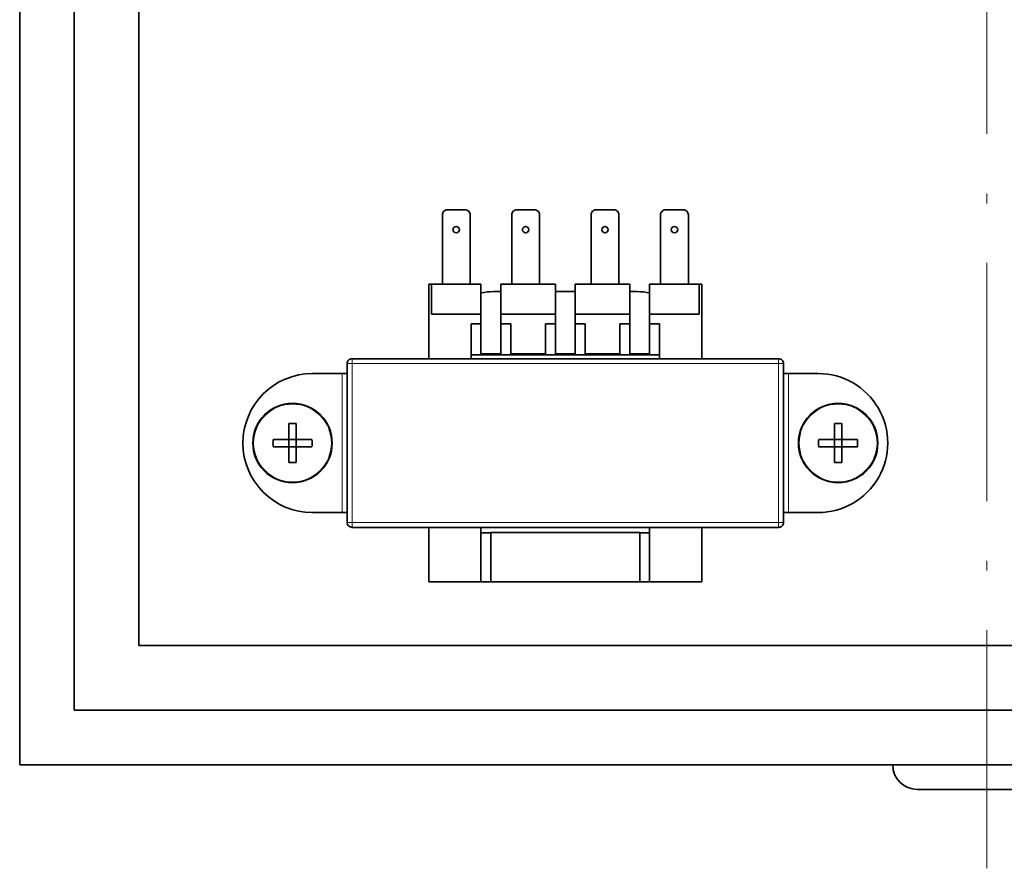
# Model space of a CAD drawing. Extents: x 0 to 354, y 0 to 250.
# Tile 10 of 14: x 224 to 273, y 90 to 133. Entities that reach past the tile are written whole.
import ezdxf

# ---------------------------------------------------------------- set-up
doc = ezdxf.new("R2010")
doc.units = 0
doc.linetypes.add('DASHDOT', pattern=[18.5, 12, -3, 0.5, -3])

msp = doc.modelspace()

# ---------------------------------------------------------------- linework, layer by layer
at = {"color": 7, "linetype": 'DASHDOT', "lineweight": 13}
msp.add_line((272.330872, 90.218338), (272.330872, 227.660538), dxfattribs=at)
at = {"color": 7, "lineweight": 35}
for p, q in [((223.580872, 222.439438), (223.580872, 95.439438)), ((226.330872, 98.189438), (226.330872, 219.689438)), ((229.580872, 101.439438), (229.580872, 216.439438)), ((261.123779, 115.895325), (241.037979, 115.895325)), ((261.123779, 107.395325), (241.037979, 107.395325)), ((229.580872, 101.439438), (315.080872, 101.439438)), ((226.330872, 98.189438), (318.330872, 98.189438)), ((321.080872, 95.439438), (223.580872, 95.439438))]:
    msp.add_line(p, q, dxfattribs=at)
at = {"color": 7, "lineweight": 35, "ltscale": 0.0875}
for p, q in [((244.883575, 119.645325), (244.883575, 123.145325)), ((246.283569, 119.645325), (246.283569, 123.145325)), ((248.380875, 119.645325), (248.380875, 123.145325)), ((249.780869, 119.645325), (249.780869, 123.145325)), ((252.380875, 119.645325), (252.380875, 123.145325)), ((253.780869, 119.645325), (253.780869, 123.145325)), ((255.880875, 119.645325), (255.880875, 123.145325)), ((257.280884, 119.645325), (257.280884, 123.145325))]:
    msp.add_line(p, q, dxfattribs=at)
at = {"color": 7, "lineweight": 35, "ltscale": 0.0225}
for p, q in [((246.033569, 123.395325), (245.133575, 123.395325)), ((248.630875, 123.395325), (249.530869, 123.395325)), ((253.530869, 123.395325), (252.630875, 123.395325))]:
    msp.add_line(p, q, dxfattribs=at)
at = {"color": 7, "lineweight": 35, "ltscale": 0.022501}
msp.add_line((256.130859, 123.395325), (257.030884, 123.395325), dxfattribs=at)
at = {"color": 7, "lineweight": 35, "ltscale": 0.003125}
for p, q in [((244.205872, 119.645325), (244.330872, 119.645325)), ((257.830872, 119.645325), (257.955872, 119.645325))]:
    msp.add_line(p, q, dxfattribs=at)
at = {"color": 7, "lineweight": 35, "ltscale": 0.09375}
for p, q in [((244.205872, 119.645325), (244.205872, 115.895332)), ((257.955872, 115.895332), (257.955872, 119.645325))]:
    msp.add_line(p, q, dxfattribs=at)
at = {"color": 7, "lineweight": 35, "ltscale": 0.0625}
for p, q in [((244.330872, 119.645325), (246.830872, 119.645325)), ((255.330872, 119.645325), (257.830872, 119.645325)), ((246.830872, 118.145325), (244.330872, 118.145325)), ((257.830872, 118.145325), (255.330872, 118.145325))]:
    msp.add_line(p, q, dxfattribs=at)
at = {"color": 7, "lineweight": 35, "ltscale": 0.0375}
for p, q in [((244.330872, 119.645325), (244.330872, 118.145325)), ((246.830872, 118.145325), (246.830872, 119.645325)), ((247.830872, 119.645325), (247.830872, 118.145325)), ((250.580872, 119.645325), (250.580872, 118.145325)), ((251.580872, 119.645325), (251.580872, 118.145325)), ((254.330872, 119.645325), (254.330872, 118.145325)), ((255.330872, 118.145325), (255.330872, 119.645325)), ((257.830872, 118.145325), (257.830872, 119.645325)), ((246.830872, 117.645325), (246.830872, 116.145325)), ((247.830872, 117.645325), (247.830872, 116.145325)), ((248.330872, 117.645325), (248.330872, 116.145325)), ((250.080872, 117.645325), (250.080872, 116.145325)), ((250.580872, 117.645325), (250.580872, 116.145325)), ((251.580872, 117.645325), (251.580872, 116.145325)), ((252.080872, 117.645325), (252.080872, 116.145325)), ((253.830872, 117.645325), (253.830872, 116.145325)), ((254.330872, 117.645325), (254.330872, 116.145325)), ((255.330872, 117.645325), (255.330872, 116.145325)), ((239.830872, 115.145325), (238.330872, 115.145325)), ((262.330872, 115.145325), (263.830872, 115.145325)), ((238.330872, 108.145325), (239.830872, 108.145325)), ((263.830872, 108.145325), (262.330872, 108.145325))]:
    msp.add_line(p, q, dxfattribs=at)
at = {"color": 7, "lineweight": 35, "ltscale": 0.06875}
for p, q in [((247.830872, 119.645325), (250.580872, 119.645325)), ((251.580872, 119.645325), (254.330872, 119.645325)), ((250.580872, 118.145325), (247.830872, 118.145325)), ((254.330872, 118.145325), (251.580872, 118.145325)), ((244.205872, 107.395332), (244.205872, 104.645325)), ((257.955872, 104.645325), (257.955872, 107.395332))]:
    msp.add_line(p, q, dxfattribs=at)
at = {"color": 7, "lineweight": 35, "ltscale": 0.009375}
for p, q in [((247.455872, 119.274254), (247.830872, 119.274254)), ((254.330872, 119.274254), (254.705872, 119.274254))]:
    msp.add_line(p, q, dxfattribs=at)
at = {"color": 7, "lineweight": 35, "ltscale": 0.025}
for p, q in [((250.580872, 119.274254), (251.580872, 119.274254)), ((247.830872, 116.145325), (246.830872, 116.145325)), ((251.580872, 116.145325), (250.580872, 116.145325)), ((255.330872, 116.145325), (254.330872, 116.145325))]:
    msp.add_line(p, q, dxfattribs=at)
at = {"color": 7, "lineweight": 35, "ltscale": 0.0125}
for p, q in [((246.830872, 118.145325), (246.830872, 117.645325)), ((247.830872, 118.145325), (247.830872, 117.645325)), ((250.580872, 118.145325), (250.580872, 117.645325)), ((251.580872, 118.145325), (251.580872, 117.645325)), ((254.330872, 118.145325), (254.330872, 117.645325)), ((255.330872, 118.145325), (255.330872, 117.645325)), ((246.330872, 117.645325), (246.830872, 117.645325)), ((247.830872, 117.645325), (248.330872, 117.645325)), ((250.080872, 117.645325), (250.580872, 117.645325)), ((251.580872, 117.645325), (252.080872, 117.645325)), ((253.830872, 117.645325), (254.330872, 117.645325)), ((255.330872, 117.645325), (255.830872, 117.645325)), ((246.830872, 107.11512), (247.330872, 107.11512)), ((254.830872, 107.11512), (255.330872, 107.11512)), ((246.830872, 104.645325), (247.330872, 104.645325)), ((254.830872, 104.645325), (255.330872, 104.645325))]:
    msp.add_line(p, q, dxfattribs=at)
at = {"color": 7, "lineweight": 35, "ltscale": 0.03875}
for p, q in [((246.330872, 117.645325), (246.330872, 116.095329)), ((255.830872, 116.095329), (255.830872, 117.645325))]:
    msp.add_line(p, q, dxfattribs=at)
at = {"color": 7, "lineweight": 35, "ltscale": 0.04375}
for p, q in [((250.080872, 116.145325), (248.330872, 116.145325)), ((253.830872, 116.145325), (252.080872, 116.145325))]:
    msp.add_line(p, q, dxfattribs=at)
at = {"color": 7, "lineweight": 13, "ltscale": 0.00625}
for p, q in [((240.330872, 115.645325), (240.080872, 115.645325)), ((240.330872, 115.645325), (240.330872, 115.895325)), ((261.830872, 115.645325), (261.830872, 115.895325)), ((261.830872, 115.645325), (262.080872, 115.645325)), ((240.330872, 107.645325), (240.080872, 107.645325)), ((240.330872, 107.645325), (240.330872, 107.395325)), ((261.830872, 107.645325), (261.830872, 107.395325)), ((261.830872, 107.645325), (262.080872, 107.645325))]:
    msp.add_line(p, q, dxfattribs=at)
at = {"color": 7, "lineweight": 35, "ltscale": 0.2}
for p, q in [((240.080872, 107.645325), (240.080872, 115.645325)), ((262.080872, 115.645325), (262.080872, 107.645325))]:
    msp.add_line(p, q, dxfattribs=at)
at = {"color": 7, "lineweight": 35, "ltscale": 0.006036}
for p, q in [((240.330872, 115.895325), (240.572296, 115.895325)), ((261.589447, 115.895325), (261.830872, 115.895325)), ((240.330872, 107.395325), (240.572296, 107.395325)), ((261.589447, 107.395325), (261.830872, 107.395325))]:
    msp.add_line(p, q, dxfattribs=at)
at = {"color": 7, "lineweight": 13}
for p, q in [((261.830872, 115.645325), (240.330872, 115.645325)), ((261.830872, 107.645325), (240.330872, 107.645325))]:
    msp.add_line(p, q, dxfattribs=at)
at = {"color": 7, "lineweight": 13, "ltscale": 0.2}
for p, q in [((240.330872, 107.645325), (240.330872, 115.645325)), ((261.830872, 115.645325), (261.830872, 107.645325))]:
    msp.add_line(p, q, dxfattribs=at)
at = {"color": 7, "lineweight": 35, "ltscale": 0.010606}
for p, q in [((240.572296, 115.895325), (240.996552, 115.895325)), ((261.165192, 115.895325), (261.589447, 115.895325)), ((240.996552, 107.395325), (240.572296, 107.395325)), ((261.589447, 107.395325), (261.165192, 107.395325))]:
    msp.add_line(p, q, dxfattribs=at)
at = {"color": 7, "lineweight": 35, "ltscale": 0.001036}
for p, q in [((240.996552, 115.895325), (241.037979, 115.895325)), ((240.996552, 107.395325), (241.037979, 107.395325))]:
    msp.add_line(p, q, dxfattribs=at)
at = {"color": 7, "lineweight": 35, "ltscale": 0.2375}
for p, q in [((246.330872, 116.095329), (255.830872, 116.095329)), ((277.080872, 95.439438), (267.580872, 95.439438))]:
    msp.add_line(p, q, dxfattribs=at)
at = {"color": 7, "lineweight": 35, "ltscale": 0.005}
for p, q in [((246.330872, 116.095329), (246.330872, 115.895325)), ((255.830872, 115.895325), (255.830872, 116.095329))]:
    msp.add_line(p, q, dxfattribs=at)
at = {"color": 7, "lineweight": 35, "ltscale": 0.001035}
for p, q in [((261.123779, 115.895325), (261.165192, 115.895325)), ((261.123779, 107.395325), (261.165192, 107.395325))]:
    msp.add_line(p, q, dxfattribs=at)
at = {"color": 7, "lineweight": 13, "ltscale": 0.175}
for p, q in [((239.830872, 108.145325), (239.830872, 115.145325)), ((262.330872, 108.145325), (262.330872, 115.145325))]:
    msp.add_line(p, q, dxfattribs=at)
at = {"color": 7, "lineweight": 35, "ltscale": 0.00625}
for p, q in [((239.830872, 115.145325), (240.080872, 115.145325)), ((262.080872, 115.145325), (262.330872, 115.145325)), ((240.080872, 108.145325), (239.830872, 108.145325)), ((262.330872, 108.145325), (262.080872, 108.145325))]:
    msp.add_line(p, q, dxfattribs=at)
at = {"color": 7, "lineweight": 35, "ltscale": 0.019884}
for p, q in [((237.145874, 111.830322), (237.145874, 112.625679)), ((264.645874, 111.830322), (264.645874, 112.625679)), ((236.350525, 111.830322), (237.145874, 111.830322)), ((237.515869, 111.830322), (238.311218, 111.830322)), ((263.850525, 111.830322), (264.645874, 111.830322)), ((265.015869, 111.830322), (265.811218, 111.830322)), ((236.350525, 111.460327), (237.145874, 111.460327)), ((237.515869, 110.66497), (237.515869, 111.460327)), ((237.515869, 111.460327), (238.311218, 111.460327)), ((263.850525, 111.460327), (264.645874, 111.460327)), ((265.015869, 110.66497), (265.015869, 111.460327)), ((265.015869, 111.460327), (265.811218, 111.460327))]:
    msp.add_line(p, q, dxfattribs=at)
at = {"color": 7, "lineweight": 35, "ltscale": 0.016043}
for p, q in [((237.515869, 112.625679), (237.515869, 111.983963)), ((265.015869, 112.625679), (265.015869, 111.983963)), ((237.145874, 110.66497), (237.145874, 111.306686)), ((264.645874, 110.66497), (264.645874, 111.306686))]:
    msp.add_line(p, q, dxfattribs=at)
at = {"color": 7, "lineweight": 35, "ltscale": 0.00925}
for p, q in [((237.145874, 111.830322), (237.515869, 111.830322)), ((237.145874, 111.830322), (237.145874, 111.460327)), ((237.515869, 111.830322), (237.515869, 111.460327)), ((264.645874, 111.830322), (265.015869, 111.830322)), ((264.645874, 111.830322), (264.645874, 111.460327)), ((265.015869, 111.830322), (265.015869, 111.460327)), ((237.145874, 111.460327), (237.515869, 111.460327)), ((264.645874, 111.460327), (265.015869, 111.460327))]:
    msp.add_line(p, q, dxfattribs=at)
at = {"color": 7, "lineweight": 35, "ltscale": 0.003841}
for p, q in [((237.515869, 111.830322), (237.515869, 111.983963)), ((265.015869, 111.830322), (265.015869, 111.983963)), ((237.145874, 111.460327), (237.145874, 111.306686)), ((264.645874, 111.460327), (264.645874, 111.306686))]:
    msp.add_line(p, q, dxfattribs=at)
at = {"color": 7, "lineweight": 35, "ltscale": 0.043964}
for p, q in [((240.572296, 107.395325), (242.330872, 107.395325)), ((261.589447, 107.395325), (259.830872, 107.395325))]:
    msp.add_line(p, q, dxfattribs=at)
at = {"color": 7, "lineweight": 35, "ltscale": 0.007005}
for p, q in [((246.830872, 107.11512), (246.830872, 107.395325)), ((255.330872, 107.395325), (255.330872, 107.11512))]:
    msp.add_line(p, q, dxfattribs=at)
at = {"color": 7, "lineweight": 35, "ltscale": 0.061745}
for p, q in [((246.830872, 104.645325), (246.830872, 107.11512)), ((247.330872, 107.11512), (247.330872, 104.645325)), ((254.830872, 104.645325), (254.830872, 107.11512)), ((255.330872, 107.11512), (255.330872, 104.645325))]:
    msp.add_line(p, q, dxfattribs=at)
at = {"color": 7, "lineweight": 35, "ltscale": 0.000755}
for p, q in [((247.330872, 107.145325), (247.330872, 107.11512)), ((254.830872, 107.11512), (254.830872, 107.145325))]:
    msp.add_line(p, q, dxfattribs=at)
at = {"color": 7, "lineweight": 35, "ltscale": 0.1875}
for p, q in [((254.830872, 107.145325), (247.330872, 107.145325)), ((254.830872, 104.645325), (247.330872, 104.645325))]:
    msp.add_line(p, q, dxfattribs=at)
at = {"color": 7, "lineweight": 35, "ltscale": 0.065625}
for p, q in [((246.830872, 104.645325), (244.205872, 104.645325)), ((257.955872, 104.645325), (255.330872, 104.645325))]:
    msp.add_line(p, q, dxfattribs=at)
at = {"color": 7, "lineweight": 35, "ltscale": 0.175}
msp.add_line((275.830872, 94.189438), (268.830872, 94.189438), dxfattribs=at)
at = {"color": 7, "lineweight": 35}
for centre, radius in [((245.583374, 122.395325), 0.163038), ((249.080872, 122.395325), 0.163038), ((253.080872, 122.395325), 0.163038), ((256.580872, 122.395325), 0.163038), ((237.330872, 111.645325), 2), ((264.830872, 111.645325), 2)]:
    msp.add_circle(centre, radius, dxfattribs=at)
at = {"color": 7, "lineweight": 13}
for centre in [(237.330872, 111.645325), (264.830872, 111.645325)]:
    msp.add_circle(centre, 1.960317, dxfattribs=at)
at = {"color": 7, "lineweight": 35}
for centre, radius, start, end in [((245.133575, 123.145325), 0.25, 90.000003, 180.000005), ((246.033569, 123.145325), 0.25, 0, 90.000003), ((248.630875, 123.145325), 0.25, 90.000003, 180.000005), ((249.530869, 123.145325), 0.25, 0, 90.000003), ((252.630875, 123.145325), 0.25, 90.000003, 180.000005), ((253.530869, 123.145325), 0.25, 0, 90.000003), ((256.130859, 123.145325), 0.25, 90.000003, 180.000005), ((257.030884, 123.145325), 0.25, 0, 90.000003), ((247.455872, 116.274254), 3, 90.000003, 102.024701), ((254.705872, 116.274254), 3, 77.975304, 90.000003), ((240.330872, 115.645325), 0.25, 90.000003, 180.000005), ((261.830872, 115.645325), 0.25, 0, 90.000003), ((238.330872, 111.645325), 3.5, 90.000003, 269.999997), ((263.830872, 111.645325), 3.5, 269.999997, 90.000003), ((237.330872, 107.585625), 5.04345, 87.897848, 92.10215), ((264.830872, 107.585625), 5.04345, 87.897848, 92.10215), ((241.390564, 111.645325), 5.04345, 177.89785, 182.10215), ((233.271179, 111.645325), 5.04345, 357.897848, 2.102152), ((268.890564, 111.645325), 5.04345, 177.89785, 182.10215), ((260.771179, 111.645325), 5.04345, 357.897848, 2.102152), ((237.330872, 115.705032), 5.04345, 267.89785, 272.102152), ((264.830872, 115.705032), 5.04345, 267.89785, 272.102152), ((240.330872, 107.645325), 0.25, 180.000005, 269.999997), ((261.830872, 107.645325), 0.25, 269.999997, 360), ((268.830872, 95.439438), 1.25, 180.000005, 269.999997)]:
    msp.add_arc(centre, radius, start, end, dxfattribs=at)

doc.saveas('drawing.dxf')
